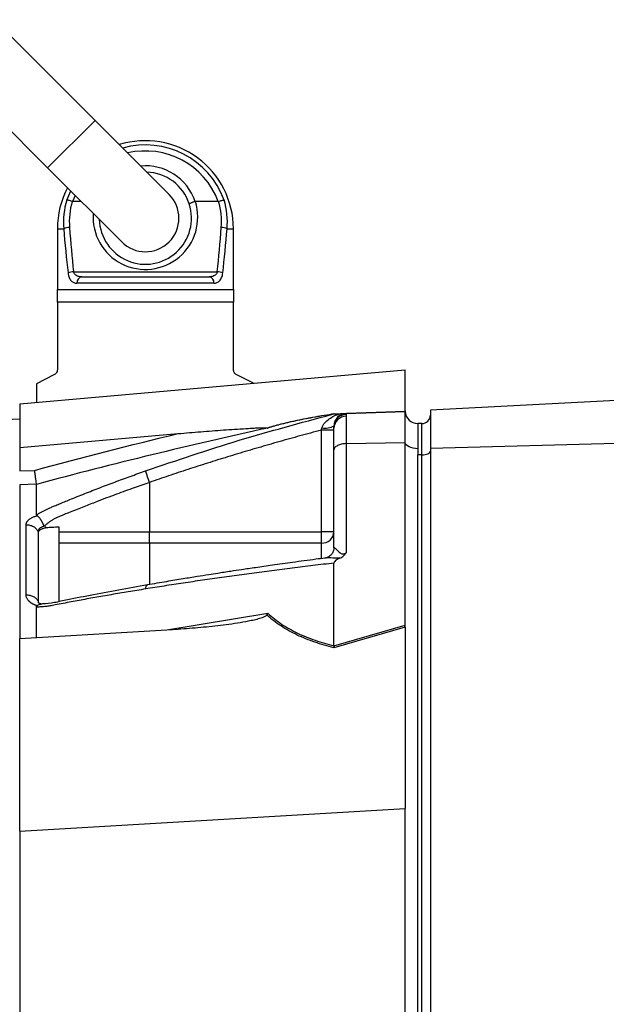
# Model space of a CAD drawing. Header units: millimetres. Extents: x 1108 to 5030, y 1860 to 4202.
# Tile 11 of 16: x 3750 to 4030, y 3139 to 3609. Entities that reach past the tile are written whole.
import ezdxf

# ---------------------------------------------------------------- set-up
doc = ezdxf.new("R2010")
doc.units = ezdxf.units.MM
doc.header["$LTSCALE"] = 2

msp = doc.modelspace()

# ---------------------------------------------------------------- linework, layer by layer
at = {"color": 7, "linetype": 'Continuous', "lineweight": 25}
for p, q in [((3785.88, 3560.65), (3737.8, 3608.73)), ((3715.17, 3586.1), (3763.26, 3538.02)), ((3821.24, 3525.29), (3785.88, 3560.65)), ((3763.26, 3538.02), (3798.61, 3502.66)), ((3779.3, 3521.98), (3775.17, 3521.98)), ((3844.68, 3521.98), (3833.8, 3521.98)), ((3767.92, 3508.98), (3767.92, 3479.98)), ((3851.92, 3479.98), (3851.92, 3508.98)), ((3775.64, 3488.41), (3844.21, 3488.41)), ((3842.63, 3482.98), (3777.22, 3482.98)), ((3779.56, 3485.98), (3840.29, 3485.98)), ((3767.92, 3479.98), (3851.92, 3479.98)), ((3767.92, 3473.98), (3767.92, 3441.83)), ((3851.92, 3473.98), (3767.92, 3473.98)), ((3851.92, 3441.83), (3851.92, 3473.98)), ((3749.92, 3425.46), (3933.92, 3441.56)), ((3933.92, 3421.98), (3933.92, 3441.56)), ((3766.27, 3439.15), (3757.92, 3434.98)), ((3861.44, 3435.22), (3853.58, 3439.15)), ((3757.92, 3434.98), (3757.92, 3426.16)), ((4129.92, 3431.94), (3945.92, 3422.29)), ((3749.92, 3425.46), (3749.92, 3404.55)), ((3905.72, 3420.78), (3933.93, 3421.77)), ((3933.93, 3406.87), (3933.93, 3421.77)), ((3945.92, 3422.29), (3945.92, 3404.14)), ((3749.92, 3417.99), (1825.92, 3336.99)), ((3898.8, 3420.27), (3899.92, 3420.58)), ((3899.98, 3420.57), (3899.3, 3420.41)), ((3905.72, 3420.78), (3905.72, 3420.32)), ((3905.72, 3420.32), (3905.72, 3419.42)), ((3905.72, 3419.42), (3905.72, 3406.38)), ((3893.92, 3364.29), (3893.92, 3412.81)), ((3899.92, 3414.42), (3899.92, 3414.79)), ((3899.92, 3413.71), (3899.92, 3414.42)), ((3899.92, 3403.38), (3899.92, 3413.71)), ((3939.92, 3415.98), (3939.92, 3403.98)), ((3941.92, 3415.98), (3939.92, 3415.98)), ((3941.92, 3400.98), (3941.92, 3415.98)), ((3749.92, 3404.55), (3825.51, 3411.16)), ((4129.92, 3408.96), (3945.92, 3404.14)), ((3749.92, 3404.55), (3749.92, 3393.34)), ((3899.92, 3356.73), (3899.92, 3403.38)), ((3905.72, 3406.38), (3933.93, 3406.87)), ((3905.72, 3406.38), (3905.72, 3354.31)), ((3933.93, 3319.73), (3933.93, 3406.87)), ((3939.92, 3403.98), (3939.92, 3400.98)), ((3945.92, 3404.14), (3945.92, 2920.14)), ((3939.92, 2916.98), (3939.92, 3400.98)), ((3941.92, 3400.98), (3939.92, 3400.98)), ((3941.92, 2916.98), (3941.92, 3400.98)), ((3749.92, 3393.34), (3757.02, 3393.59)), ((3757.92, 3386.97), (3749.92, 3386.69)), ((3749.92, 3386.69), (3749.92, 3313.34)), ((3811.92, 3387.89), (3811.92, 3364.29)), ((3757.92, 3371.91), (3758.19, 3372)), ((3768.55, 3366.61), (3768.55, 3331.06)), ((3811.92, 3364.29), (3893.92, 3364.29)), ((3899.92, 3364.29), (3893.92, 3364.29)), ((3893.92, 3358.91), (3893.92, 3364.29)), ((3893.92, 3358.91), (3811.92, 3358.91)), ((3899.92, 3309.9), (3899.92, 3349.37)), ((3758.19, 3328.99), (3757.92, 3329.09)), ((3757.92, 3313.82), (3757.92, 3328.39)), ((3933.93, 3318.79), (3899.88, 3308.93)), ((3899.92, 3309.88), (3933.93, 3319.73)), ((3933.92, 3318.31), (3933.92, 3232.3)), ((3749.92, 3313.34), (3825.51, 3317.79)), ((3749.92, 3221.47), (3749.92, 3313.34)), ((3749.92, 3221.47), (3933.92, 3232.3)), ((3933.92, 3111.24), (3933.92, 3232.3)), ((3749.92, 3221.47), (3749.92, 3105.97))]:
    msp.add_line(p, q, dxfattribs=at)
at = {"color": 8, "linetype": 'Continuous', "lineweight": 25}
for p, q in [((3785.88, 3560.65), (3763.26, 3538.02)), ((3772.38, 3522.67), (3774.26, 3527.01)), ((3776.4, 3524.88), (3775.17, 3521.98)), ((3767.92, 3508.98), (3770.92, 3508.98)), ((3848.93, 3508.98), (3851.92, 3508.98)), ((3906.04, 3420.9), (3933.93, 3421.87)), ((3893.92, 3351.68), (3893.92, 3358.91)), ((3820.16, 3317.48), (3868.4, 3325.43))]:
    msp.add_line(p, q, dxfattribs=at)
at = {"color": 7, "linetype": 'Continuous', "lineweight": 25, "flags": 128}
for points in [[(3939.92, 3403.98), (3938.78, 3404.03), (3937.68, 3404.2), (3936.66, 3404.46), (3935.76, 3404.82), (3935.01, 3405.26), (3934.44, 3405.76), (3934.08, 3406.3), (3933.93, 3406.87)], [(3941.92, 3400.98), (3942.71, 3401.02), (3943.46, 3401.13), (3944.15, 3401.32), (3944.75, 3401.56), (3945.25, 3401.87), (3945.62, 3402.21), (3945.85, 3402.59), (3945.92, 3402.98)], [(3768.55, 3364.3), (3769.88, 3364.3), (3778.82, 3364.3), (3781.06, 3364.29), (3781.61, 3364.29), (3781.75, 3364.29), (3805.56, 3364.29), (3811.92, 3364.29)], [(3811.92, 3358.91), (3799.92, 3358.92), (3778.92, 3358.92), (3778.82, 3358.92), (3769.88, 3358.92), (3768.55, 3358.92)]]:
    msp.add_lwpolyline(points, dxfattribs=at)
at = {"color": 7, "linetype": 'Continuous', "lineweight": 25}
for centre, radius, start, end in [((3809.92, 3508.98), 42, 0, 107.2813), ((3809.92, 3513.98), 22, 17.9653, 88.3418), ((3809.92, 3508.98), 42, 152.2639, 180), ((3809.92, 3513.98), 16, 225, 45), ((3808.54, 3511.9), 37.73, 163.4133, 184.4382), ((3808.63, 3512.26), 35.03, 163.8487, 184.4386), ((3809.92, 3513.98), 22, 181.6582, 17.9653), ((3811.22, 3512.26), 35.03, 355.5614, 16.1513), ((3811.31, 3511.9), 37.73, 355.5618, 16.5867), ((3773.95, 3501.33), 8.22, 91.655, 111.5751), ((3845.9, 3501.33), 8.22, 68.4249, 88.345), ((3776.31, 3478.96), 9.47, 94.0546, 110.443), ((3843.54, 3478.96), 9.47, 69.557, 85.9454), ((3779.94, 3483.27), 2.73, 97.983, 186.2077), ((3839.91, 3483.27), 2.73, 353.7923, 82.017), ((3939.92, 3421.98), 6, 180, 181.0431), ((3939.92, 3421.98), 6, 182, 270), ((3905.92, 3414.79), 6, 92, 180), ((3905.87, 3414.37), 5.95, 91.5169, 179.5524), ((3905.78, 3413.57), 5.85, 90.5844, 178.6453), ((3941.92, 3419.98), 4, 270, 0), ((3895.53, 3423.77), 10, 262.1759, 296.0599), ((3894.22, 3364.62), 5.71, 267.0312, 356.6861)]:
    msp.add_arc(centre, radius, start, end, dxfattribs=at)
at = {"color": 8, "linetype": 'Continuous', "lineweight": 25}
for centre, radius, start, end in [((3809.92, 3508.98), 39.96, 20.0318, 105.7351), ((3809.92, 3508.98), 37.11, 20.5075, 103.234), ((3809.92, 3513.98), 25, 18.597, 95.2082), ((3809.92, 3514.55), 25, 176.0104, 17.2832)]:
    msp.add_arc(centre, radius, start, end, dxfattribs=at)
at = {"color": 7, "linetype": 'Continuous', "lineweight": 25}
for centre, major_axis, ratio, start_param, end_param in [((3809.92, 3583.4), (0, 200.57), 0.209402, 1.950954, 2.067456), ((3809.92, 3583.98), (0, 200.57), 0.194444, 1.950954, 2.067456), ((3809.92, 3583.98), (0, 200.57), 0.194444, 4.215729, 4.332232), ((3809.92, 3583.4), (0, 200.57), 0.209402, 4.215729, 4.332232), ((3939.92, 3320.97), (0.63, 26.49), 0.225259, 1.658536, 1.676742)]:
    msp.add_ellipse(centre, major_axis=major_axis, ratio=ratio, start_param=start_param, end_param=end_param, dxfattribs=at)
for points, knots in [([(3774.99, 3522.01), (3774.7, 3522.1), (3774.42, 3522.19), (3773.88, 3522.34), (3773.62, 3522.41), (3773.16, 3522.53), (3772.96, 3522.58), (3772.62, 3522.64), (3772.48, 3522.66), (3772.38, 3522.67)], [0, 0, 0, 0, 0.25, 0.25, 0.5, 0.5, 0.75, 0.75, 1, 1, 1, 1]), ([(3833.62, 3521.95), (3833.43, 3521.89), (3833.25, 3521.83), (3832.88, 3521.7), (3832.7, 3521.64), (3832.36, 3521.51), (3832.2, 3521.45), (3831.9, 3521.33), (3831.75, 3521.27), (3831.37, 3521.11), (3831.17, 3521.01), (3830.91, 3520.86), (3830.84, 3520.8), (3830.85, 3520.76)], [0, 0, 0, 0, 0.125, 0.125, 0.25, 0.25, 0.375, 0.375, 0.5, 0.5, 0.75, 0.75, 1, 1, 1, 1]), ([(3844.86, 3522.01), (3845.15, 3522.1), (3845.43, 3522.19), (3845.97, 3522.34), (3846.23, 3522.41), (3846.69, 3522.53), (3846.89, 3522.58), (3847.23, 3522.64), (3847.37, 3522.66), (3847.47, 3522.67)], [0, 0, 0, 0, 0.25, 0.25, 0.5, 0.5, 0.75, 0.75, 1, 1, 1, 1]), ([(3773, 3487.83), (3773.04, 3487.43), (3773.11, 3487.05), (3773.29, 3486.32), (3773.4, 3485.98), (3773.66, 3485.36), (3773.81, 3485.07), (3774.13, 3484.55), (3774.31, 3484.32), (3774.69, 3483.92), (3774.89, 3483.75), (3775.31, 3483.46), (3775.54, 3483.34), (3776.23, 3483.06), (3776.71, 3482.98), (3777.22, 3482.98)], [0, 0, 0, 0, 0.125, 0.125, 0.25, 0.25, 0.375, 0.375, 0.5, 0.5, 0.625, 0.625, 0.75, 0.75, 1, 1, 1, 1]), ([(3779.56, 3485.98), (3779.14, 3485.98), (3778.74, 3486.01), (3777.95, 3486.16), (3777.56, 3486.28), (3776.85, 3486.63), (3776.51, 3486.88), (3776.09, 3487.36), (3775.97, 3487.54), (3775.76, 3487.95), (3775.69, 3488.17), (3775.64, 3488.41)], [0, 0, 0, 0, 0.25, 0.25, 0.5, 0.5, 0.75, 0.75, 0.875, 0.875, 1, 1, 1, 1]), ([(3844.21, 3488.41), (3844.16, 3488.17), (3844.08, 3487.95), (3843.88, 3487.55), (3843.76, 3487.36), (3843.34, 3486.88), (3843.01, 3486.64), (3842.29, 3486.28), (3841.91, 3486.16), (3841.12, 3486.01), (3840.71, 3485.98), (3840.29, 3485.98)], [0, 0, 0, 0, 0.125, 0.125, 0.25, 0.25, 0.5, 0.5, 0.75, 0.75, 1, 1, 1, 1]), ([(3842.63, 3482.98), (3843.14, 3482.98), (3843.63, 3483.07), (3844.55, 3483.44), (3844.98, 3483.73), (3845.55, 3484.33), (3845.72, 3484.56), (3846.05, 3485.08), (3846.19, 3485.36), (3846.45, 3485.99), (3846.56, 3486.34), (3846.74, 3487.06), (3846.81, 3487.43), (3846.85, 3487.83)], [0, 0, 0, 0, 0.25, 0.25, 0.5, 0.5, 0.625, 0.625, 0.75, 0.75, 0.875, 0.875, 1, 1, 1, 1]), ([(3851.92, 3479.98), (3851.92, 3479.13), (3851.92, 3478.2), (3851.92, 3476.18), (3851.92, 3475.11), (3851.92, 3473.98)], [0, 0, 0, 0, 0.5, 0.5, 1, 1, 1, 1]), ([(3767.92, 3441.83), (3767.92, 3441.65), (3767.91, 3441.48), (3767.85, 3441.14), (3767.8, 3440.97), (3767.64, 3440.52), (3767.49, 3440.26), (3767.17, 3439.83), (3767, 3439.65), (3766.64, 3439.36), (3766.45, 3439.24), (3766.27, 3439.15)], [0, 0, 0, 0, 0.125, 0.125, 0.25, 0.25, 0.5, 0.5, 0.75, 0.75, 1, 1, 1, 1]), ([(3853.58, 3439.15), (3853.4, 3439.24), (3853.21, 3439.36), (3852.86, 3439.65), (3852.68, 3439.82), (3852.44, 3440.15), (3852.36, 3440.27), (3852.22, 3440.53), (3852.15, 3440.67), (3851.99, 3441.12), (3851.92, 3441.47), (3851.92, 3441.83)], [0, 0, 0, 0, 0.25, 0.25, 0.5, 0.5, 0.625, 0.625, 0.75, 0.75, 1, 1, 1, 1]), ([(3867.93, 3413.89), (3868.95, 3414.21), (3870.03, 3414.53), (3872.27, 3415.15), (3873.44, 3415.46), (3877.07, 3416.37), (3879.65, 3416.95), (3883.72, 3417.8), (3885.11, 3418.08), (3887.95, 3418.63), (3889.4, 3418.9), (3893.79, 3419.69), (3896.81, 3420.19), (3899.88, 3420.68)], [0, 0, 0, 0, 0.125, 0.125, 0.25, 0.25, 0.5, 0.5, 0.625, 0.625, 0.75, 0.75, 1, 1, 1, 1]), ([(3899.92, 3420.58), (3896.87, 3420.09), (3893.87, 3419.59), (3889.5, 3418.8), (3888.07, 3418.53), (3885.25, 3417.99), (3883.87, 3417.71), (3879.85, 3416.86), (3877.32, 3416.28), (3872.6, 3415.09), (3870.41, 3414.48), (3868.4, 3413.84)], [0, 0, 0, 0, 0.25, 0.25, 0.375, 0.375, 0.5, 0.5, 0.75, 0.75, 1, 1, 1, 1]), ([(3894.17, 3413.86), (3894.28, 3414.35), (3894.47, 3414.78), (3894.95, 3415.61), (3895.24, 3415.99), (3896.17, 3417.05), (3896.89, 3417.66), (3898.41, 3418.72), (3899.22, 3419.19), (3900.92, 3420.01), (3901.81, 3420.37), (3902.74, 3420.68)], [0, 0, 0, 0, 0.125, 0.125, 0.25, 0.25, 0.5, 0.5, 0.75, 0.75, 1, 1, 1, 1]), ([(3899.92, 3420.58), (3899.92, 3420.58), (3900.07, 3420.59), (3900.47, 3420.6), (3900.72, 3420.61), (3901.26, 3420.63), (3901.55, 3420.64), (3902.14, 3420.66), (3902.44, 3420.67), (3902.74, 3420.68)], [0, 0, 0, 0, 0.25, 0.25, 0.5, 0.5, 0.75, 0.75, 1, 1, 1, 1]), ([(3902.74, 3420.68), (3903.07, 3420.69), (3903.39, 3420.7), (3903.97, 3420.72), (3904.25, 3420.73), (3904.75, 3420.75), (3904.98, 3420.76), (3905.38, 3420.77), (3905.55, 3420.78), (3905.72, 3420.78)], [0, 0, 0, 0, 0.25, 0.25, 0.5, 0.5, 0.75, 0.75, 1, 1, 1, 1]), ([(3868.4, 3413.84), (3849.89, 3409.77), (3831.42, 3405.51), (3794.58, 3396.56), (3776.22, 3391.88), (3757.92, 3386.95)], [0, 0, 0, 0, 0.5, 0.5, 1, 1, 1, 1]), ([(3893.92, 3412.81), (3892.21, 3412.36), (3888.8, 3411.45), (3883.71, 3410.07), (3878.66, 3408.67), (3873.64, 3407.27), (3868.66, 3405.85), (3863.72, 3404.42), (3858.82, 3402.98), (3853.96, 3401.52), (3849.14, 3400.06), (3844.35, 3398.58), (3839.61, 3397.09), (3834.9, 3395.59), (3830.23, 3394.07), (3825.6, 3392.55), (3821, 3391.01), (3816.45, 3389.46), (3813.43, 3388.41), (3811.92, 3387.89)], [0, 0, 0, 0, 0.061953, 0.123509, 0.18467, 0.245435, 0.305808, 0.365787, 0.425376, 0.484574, 0.543383, 0.601804, 0.659839, 0.717488, 0.774754, 0.831636, 0.888137, 0.944258, 1, 1, 1, 1]), ([(3825.51, 3411.16), (3829.12, 3411.47), (3832.72, 3411.78), (3839.93, 3412.36), (3843.53, 3412.63), (3848.92, 3413.03), (3850.72, 3413.15), (3854.3, 3413.39), (3856.09, 3413.5), (3858.75, 3413.66), (3859.64, 3413.71), (3861.41, 3413.8), (3862.29, 3413.84), (3864.03, 3413.92), (3864.9, 3413.95), (3866.15, 3413.97), (3866.56, 3413.97), (3867.14, 3413.96), (3867.33, 3413.96), (3867.67, 3413.94), (3867.83, 3413.92), (3867.93, 3413.89)], [0, 0, 0, 0, 0.25, 0.25, 0.5, 0.5, 0.625, 0.625, 0.75, 0.75, 0.8125, 0.8125, 0.875, 0.875, 0.9375, 0.9375, 0.96875, 0.96875, 0.984375, 0.984375, 1, 1, 1, 1]), ([(3899.92, 3412.81), (3899.92, 3412.81), (3899.77, 3412.81), (3899.17, 3412.81), (3898.72, 3412.81), (3897.61, 3412.81), (3896.95, 3412.81), (3895.5, 3412.81), (3894.71, 3412.81), (3893.92, 3412.81)], [0, 0, 0, 0, 0.25, 0.25, 0.5, 0.5, 0.75, 0.75, 1, 1, 1, 1]), ([(3905.72, 3406.38), (3905.02, 3406.37), (3904.28, 3406.29), (3902.85, 3405.99), (3902.17, 3405.76), (3901.05, 3405.18), (3900.61, 3404.83), (3900.05, 3404.1), (3899.92, 3403.73), (3899.92, 3403.38)], [0, 0, 0, 0, 0.25, 0.25, 0.5, 0.5, 0.75, 0.75, 1, 1, 1, 1]), ([(3757.92, 3386.97), (3757.9, 3387.22), (3757.87, 3387.57), (3757.76, 3388.48), (3757.69, 3389.01), (3757.57, 3389.92), (3757.52, 3390.23), (3757.43, 3390.87), (3757.38, 3391.21), (3757.28, 3391.89), (3757.23, 3392.23), (3757.13, 3392.91), (3757.08, 3393.25), (3757.02, 3393.59)], [0, 0, 0, 0, 0.25, 0.25, 0.5, 0.5, 0.625, 0.625, 0.75, 0.75, 0.875, 0.875, 1, 1, 1, 1]), ([(3757.92, 3372.43), (3758.13, 3372.55), (3758.55, 3372.8), (3759.18, 3373.16), (3759.81, 3373.51), (3760.45, 3373.85), (3761.09, 3374.18), (3761.73, 3374.51), (3762.38, 3374.83), (3763.03, 3375.14), (3763.88, 3375.52), (3765.04, 3376.03), (3766.76, 3376.76), (3768.87, 3377.64), (3771.29, 3378.64), (3775.32, 3380.28), (3780.96, 3382.55), (3788.16, 3385.35), (3795.4, 3388.09), (3802.67, 3390.77), (3807.55, 3392.51), (3810, 3393.39)], [0, 0, 0, 0, 0.0134228, 0.0267382, 0.0399565, 0.0530881, 0.0661437, 0.0791341, 0.0920702, 0.1049632, 0.1178244, 0.141662, 0.1728313, 0.2170572, 0.2634912, 0.3121266, 0.4491557, 0.58733, 0.7237611, 0.8613131, 1, 1, 1, 1]), ([(3811.92, 3387.89), (3811.72, 3388.47), (3811.51, 3389.08), (3811.09, 3390.28), (3810.88, 3390.87), (3810.53, 3391.89), (3810.37, 3392.34), (3810.14, 3393.01), (3810.05, 3393.25), (3810, 3393.39)], [0, 0, 0, 0, 0.25, 0.25, 0.5, 0.5, 0.75, 0.75, 1, 1, 1, 1]), ([(3811.92, 3387.89), (3809.48, 3387.03), (3804.21, 3385.19), (3795.75, 3382.11), (3788.76, 3379.46), (3783.56, 3377.46), (3780.48, 3376.25), (3777.28, 3374.99), (3774.75, 3373.98), (3772.93, 3373.24), (3771.86, 3372.8), (3770.78, 3372.36), (3769.71, 3371.92), (3768.64, 3371.46), (3767.78, 3371.11), (3767.13, 3370.82), (3766.68, 3370.59), (3766.2, 3370.33), (3765.71, 3370.04), (3765.21, 3369.72), (3764.69, 3369.37), (3764.15, 3369), (3763.61, 3368.61), (3763.07, 3368.19), (3762.52, 3367.75), (3762.16, 3367.44), (3761.98, 3367.28)], [0, 0, 0, 0, 0.143085, 0.308796, 0.497427, 0.555835, 0.616742, 0.680167, 0.746121, 0.767405, 0.788723, 0.810074, 0.831456, 0.852865, 0.874301, 0.883002, 0.892336, 0.902282, 0.912815, 0.923904, 0.935514, 0.947608, 0.960145, 0.973084, 0.986383, 1, 1, 1, 1]), ([(3752.98, 3367.68), (3752.98, 3367.75), (3752.99, 3367.9), (3753.02, 3368.11), (3753.07, 3368.32), (3753.13, 3368.53), (3753.22, 3368.74), (3753.33, 3368.94), (3753.46, 3369.15), (3753.6, 3369.35), (3753.77, 3369.55), (3754.01, 3369.81), (3754.35, 3370.12), (3754.8, 3370.47), (3755.32, 3370.8), (3755.89, 3371.11), (3756.51, 3371.4), (3757.19, 3371.67), (3757.68, 3371.83), (3757.92, 3371.91)], [0, 0, 0, 0, 0.043919, 0.087472, 0.13073, 0.173768, 0.216664, 0.259492, 0.30233, 0.345255, 0.388344, 0.431671, 0.51489, 0.596546, 0.677156, 0.757259, 0.837405, 0.91814, 1, 1, 1, 1]), ([(3758.19, 3372), (3758.17, 3372.02), (3758.11, 3372.06), (3758.04, 3372.13), (3757.99, 3372.2), (3757.95, 3372.27), (3757.93, 3372.35), (3757.93, 3372.4), (3757.92, 3372.43)], [0, 0, 0, 0, 0.160202, 0.321039, 0.484027, 0.650625, 0.822199, 1, 1, 1, 1]), ([(3761.73, 3367.06), (3761.7, 3367.09), (3761.64, 3367.15), (3761.56, 3367.27), (3761.48, 3367.4), (3761.39, 3367.57), (3761.29, 3367.76), (3761.18, 3367.97), (3761.07, 3368.21), (3760.93, 3368.47), (3760.79, 3368.75), (3760.62, 3369.06), (3760.44, 3369.38), (3760.24, 3369.71), (3760.02, 3370.05), (3759.77, 3370.4), (3759.49, 3370.76), (3759.19, 3371.12), (3758.87, 3371.45), (3758.53, 3371.76), (3758.31, 3371.92), (3758.19, 3372)], [0, 0, 0, 0, 0.017248, 0.037456, 0.060913, 0.087838, 0.118407, 0.152763, 0.191026, 0.233291, 0.279627, 0.330072, 0.384627, 0.443251, 0.505852, 0.572276, 0.648655, 0.730209, 0.816408, 0.906598, 1, 1, 1, 1]), ([(3752.98, 3367.68), (3753.55, 3367.7), (3754.14, 3367.64), (3755.31, 3367.37), (3755.88, 3367.14), (3756.93, 3366.55), (3757.4, 3366.18), (3758.17, 3365.35), (3758.48, 3364.89), (3758.7, 3364.43)], [0, 0, 0, 0, 0.25, 0.25, 0.5, 0.5, 0.75, 0.75, 1, 1, 1, 1]), ([(3761.74, 3367.02), (3761.67, 3367), (3761.5, 3366.96), (3761.24, 3366.88), (3760.94, 3366.78), (3760.61, 3366.64), (3760.26, 3366.46), (3759.91, 3366.25), (3759.56, 3366), (3759.24, 3365.72), (3758.99, 3365.42), (3758.81, 3365.09), (3758.71, 3364.76), (3758.71, 3364.54), (3758.7, 3364.43)], [0, 0, 0, 0, 0.038504, 0.086514, 0.144034, 0.211029, 0.287449, 0.37325, 0.468405, 0.572922, 0.680036, 0.786786, 0.893373, 1, 1, 1, 1]), ([(3758.89, 3364.03), (3758.89, 3364.29), (3758.98, 3364.53), (3759.32, 3365.01), (3759.58, 3365.23), (3760.07, 3365.53), (3760.26, 3365.62), (3760.66, 3365.79), (3760.87, 3365.87), (3761.33, 3366.02), (3761.57, 3366.08), (3762.07, 3366.19), (3762.33, 3366.24), (3762.6, 3366.28)], [0, 0, 0, 0, 0.25, 0.25, 0.5, 0.5, 0.625, 0.625, 0.75, 0.75, 0.875, 0.875, 1, 1, 1, 1]), ([(3762.6, 3366.28), (3763.55, 3366.42), (3764.53, 3366.51), (3766.03, 3366.59), (3766.53, 3366.6), (3767.54, 3366.62), (3768.04, 3366.61), (3768.55, 3366.61)], [0, 0, 0, 0, 0.5, 0.5, 0.75, 0.75, 1, 1, 1, 1]), ([(3758.7, 3364.43), (3758.7, 3363.28), (3758.7, 3360.8), (3758.7, 3357.1), (3758.7, 3353.06), (3758.7, 3350.23), (3758.7, 3347.23), (3758.7, 3344.31), (3758.7, 3339.91), (3758.7, 3335.64), (3758.7, 3332.63), (3758.7, 3331.2)], [0.7589111, 0.7589111, 0.7589111, 0.7589111, 0.7820302, 0.8131687, 0.8443073, 0.8754458, 0.8754458, 0.9065844, 0.9377229, 0.9688615, 0.9919807, 0.9919807, 0.9919807, 0.9919807]), ([(3758.89, 3330.88), (3758.89, 3337.02), (3758.89, 3342.85), (3758.89, 3353.91), (3758.89, 3359.13), (3758.89, 3364.03)], [0, 0, 0, 0, 0.5, 0.5, 1, 1, 1, 1]), ([(3811.92, 3358.91), (3811.92, 3359.4), (3811.92, 3360.18), (3811.92, 3362.07), (3811.92, 3363.18), (3811.93, 3364.29)], [0, 0, 0, 0, 0.5, 0.5, 1, 1, 1, 1]), ([(3899.92, 3356.73), (3899.89, 3356.26), (3899.8, 3355.28), (3899.01, 3353.72), (3897.8, 3352.54), (3896.49, 3351.91), (3895.91, 3351.82), (3895.69, 3351.78)], [0, 0, 0, 0, 0.204981, 0.429499, 0.670947, 0.870829, 1, 1, 1, 1]), ([(3899.92, 3356.73), (3899.92, 3356.74), (3899.92, 3356.74), (3899.93, 3356.75), (3899.93, 3356.76), (3899.93, 3356.78), (3899.93, 3356.79), (3899.94, 3356.81), (3899.95, 3356.82), (3899.99, 3356.84), (3900.03, 3356.83), (3900.17, 3356.76), (3900.29, 3356.65), (3900.73, 3356.23), (3901.1, 3355.83), (3901.75, 3355.17), (3901.98, 3354.94), (3902.5, 3354.48), (3902.78, 3354.25), (3903.29, 3353.96), (3903.47, 3353.87), (3903.88, 3353.74), (3904.11, 3353.71), (3904.6, 3353.75), (3904.85, 3353.82), (3905.31, 3354.03), (3905.52, 3354.17), (3905.72, 3354.31)], [0, 0, 0, 0, 0.003906, 0.003906, 0.007813, 0.015625, 0.03125, 0.03125, 0.0625, 0.0625, 0.125, 0.125, 0.25, 0.25, 0.5, 0.5, 0.625, 0.625, 0.75, 0.75, 0.8125, 0.8125, 0.875, 0.875, 0.9375, 0.9375, 1, 1, 1, 1]), ([(3895.62, 3351.75), (3894.17, 3351.56), (3889.01, 3350.89), (3880.66, 3349.75), (3871.05, 3348.41), (3862.95, 3347.24), (3856.34, 3346.27), (3851.36, 3345.52), (3847.56, 3344.94), (3844.04, 3344.39), (3839.75, 3343.72), (3834.25, 3342.85), (3827.53, 3341.76), (3819.6, 3340.44), (3813.93, 3339.46), (3810.9, 3338.93)], [0, 0, 0, 0, 0.050663, 0.180653, 0.293264, 0.388491, 0.466333, 0.526794, 0.564787, 0.601011, 0.651659, 0.716876, 0.796665, 0.891033, 1, 1, 1, 1]), ([(3902.74, 3351.7), (3902.13, 3351.45), (3901.54, 3351.18), (3900.74, 3350.64), (3900.48, 3350.44), (3900.18, 3350.09), (3900.09, 3349.96), (3899.97, 3349.7), (3899.93, 3349.55), (3899.92, 3349.4)], [0, 0, 0, 0, 0.5, 0.5, 0.75, 0.75, 0.875, 0.875, 1, 1, 1, 1]), ([(3902.74, 3351.7), (3903.07, 3351.83), (3903.39, 3351.98), (3903.97, 3352.34), (3904.25, 3352.54), (3904.75, 3352.99), (3904.98, 3353.24), (3905.38, 3353.76), (3905.55, 3354.03), (3905.72, 3354.31)], [0, 0, 0, 0, 0.25, 0.25, 0.5, 0.5, 0.75, 0.75, 1, 1, 1, 1]), ([(3899.92, 3349.37), (3898.25, 3349.17), (3894.91, 3348.78), (3889.92, 3348.18), (3884.97, 3347.58), (3880.04, 3346.97), (3875.15, 3346.35), (3870.29, 3345.72), (3865.46, 3345.09), (3860.66, 3344.46), (3855.9, 3343.82), (3851.17, 3343.17), (3846.47, 3342.51), (3841.8, 3341.85), (3837.16, 3341.18), (3832.56, 3340.5), (3827.98, 3339.82), (3823.44, 3339.13), (3818.93, 3338.43), (3814.46, 3337.73), (3811.49, 3337.25), (3810.01, 3337.01)], [0, 0, 0, 0, 0.055211, 0.110128, 0.164753, 0.219086, 0.273129, 0.326884, 0.38035, 0.43353, 0.486425, 0.539036, 0.591365, 0.643413, 0.695181, 0.746671, 0.797884, 0.848822, 0.899487, 0.949879, 1, 1, 1, 1]), ([(3810.01, 3337.01), (3808.63, 3336.79), (3805.88, 3336.34), (3801.78, 3335.67), (3797.71, 3334.98), (3793.66, 3334.29), (3788.43, 3333.38), (3782.03, 3332.24), (3775.72, 3331.08), (3770.69, 3330.13), (3767.71, 3329.56), (3765.6, 3329.15), (3764.39, 3328.94), (3763.36, 3328.77), (3762.35, 3328.63), (3761.3, 3328.52), (3760.16, 3328.44), (3759.03, 3328.39), (3758.29, 3328.39), (3757.92, 3328.39)], [0, 0, 0, 0, 0.0777766, 0.1551997, 0.2322716, 0.3089948, 0.3853718, 0.5305262, 0.6744738, 0.7474235, 0.8196146, 0.8463831, 0.8697605, 0.889755, 0.9063828, 0.929523, 0.9527995, 0.9762724, 1, 1, 1, 1]), ([(3810.9, 3338.93), (3801.72, 3337.26), (3788.37, 3334.83), (3773.26, 3331.99), (3764.85, 3330.03), (3761.23, 3329.89), (3759.41, 3329.82)], [0, 0, 0, 0, 0.521787, 0.759699, 0.879052, 1, 1, 1, 1]), ([(3752.98, 3334.21), (3753.55, 3334.23), (3754.14, 3334.18), (3755.31, 3333.92), (3755.88, 3333.72), (3756.93, 3333.17), (3757.4, 3332.82), (3758.17, 3332.05), (3758.48, 3331.63), (3758.7, 3331.2)], [0, 0, 0, 0, 0.25, 0.25, 0.5, 0.5, 0.75, 0.75, 1, 1, 1, 1]), ([(3757.92, 3329.09), (3757.79, 3329.14), (3757.52, 3329.23), (3757.14, 3329.39), (3756.77, 3329.55), (3756.42, 3329.73), (3756.08, 3329.91), (3755.76, 3330.1), (3755.45, 3330.3), (3755.16, 3330.5), (3754.89, 3330.72), (3754.63, 3330.94), (3754.39, 3331.17), (3754.16, 3331.41), (3753.89, 3331.73), (3753.59, 3332.14), (3753.32, 3332.64), (3753.13, 3333.16), (3753, 3333.68), (3752.99, 3334.04), (3752.98, 3334.21)], [0, 0, 0, 0, 0.0442489, 0.088103, 0.1316437, 0.1749545, 0.21812, 0.2612256, 0.3043574, 0.347601, 0.3910414, 0.4347626, 0.4788469, 0.5233746, 0.5684236, 0.6548026, 0.7405374, 0.8262412, 0.9125282, 1, 1, 1, 1]), ([(3757.92, 3328.39), (3757.93, 3328.44), (3757.93, 3328.52), (3757.96, 3328.65), (3758.02, 3328.77), (3758.09, 3328.89), (3758.16, 3328.96), (3758.19, 3328.99)], [0, 0, 0, 0, 0.212576, 0.416535, 0.614103, 0.807726, 1, 1, 1, 1]), ([(3758.19, 3328.99), (3758.52, 3329.27), (3759.11, 3329.77), (3759.7, 3329.75), (3759.97, 3329.74)], [0, 0, 0, 0, 0.542776, 1, 1, 1, 1]), ([(3760.42, 3329.73), (3760.29, 3329.77), (3759.91, 3329.88), (3759.37, 3330.12), (3758.88, 3330.43), (3758.92, 3330.39), (3758.93, 3330.37)], [0, 0, 0, 0, 0.121018, 0.347236, 0.71047, 1, 1, 1, 1]), ([(3867.93, 3324.59), (3867.83, 3324.42), (3867.67, 3324.28), (3867.32, 3324.03), (3867.13, 3323.92), (3866.55, 3323.62), (3866.13, 3323.45), (3864.87, 3322.99), (3864.01, 3322.75), (3862.26, 3322.29), (3861.38, 3322.09), (3859.61, 3321.71), (3858.72, 3321.53), (3856.05, 3321.04), (3854.27, 3320.75), (3850.69, 3320.21), (3848.9, 3319.97), (3843.52, 3319.3), (3839.93, 3318.92), (3832.73, 3318.27), (3829.12, 3318.01), (3825.51, 3317.79)], [0, 0, 0, 0, 0.015625, 0.015625, 0.03125, 0.03125, 0.0625, 0.0625, 0.125, 0.125, 0.1875, 0.1875, 0.25, 0.25, 0.375, 0.375, 0.5, 0.5, 0.75, 0.75, 1, 1, 1, 1]), ([(3899.88, 3308.93), (3896.81, 3309.71), (3893.79, 3310.59), (3889.4, 3312.11), (3887.95, 3312.65), (3885.11, 3313.8), (3883.72, 3314.4), (3879.65, 3316.33), (3877.07, 3317.76), (3873.44, 3320.15), (3872.27, 3320.98), (3870.03, 3322.73), (3868.95, 3323.64), (3867.93, 3324.59)], [0, 0, 0, 0, 0.25, 0.25, 0.375, 0.375, 0.5, 0.5, 0.75, 0.75, 0.875, 0.875, 1, 1, 1, 1]), ([(3868.4, 3325.43), (3870.41, 3323.52), (3872.6, 3321.79), (3877.32, 3318.64), (3879.85, 3317.23), (3883.87, 3315.31), (3885.25, 3314.71), (3888.07, 3313.57), (3889.5, 3313.04), (3893.87, 3311.54), (3896.87, 3310.67), (3899.92, 3309.9)], [0, 0, 0, 0, 0.25, 0.25, 0.5, 0.5, 0.625, 0.625, 0.75, 0.75, 1, 1, 1, 1])]:
    msp.add_open_spline(points, degree=3, knots=knots, dxfattribs=at)
for points in [[(3775.17, 3521.98), (3775.11, 3521.98), (3775.05, 3521.99), (3774.99, 3522.01)], [(3833.62, 3521.95), (3833.68, 3521.97), (3833.74, 3521.98), (3833.8, 3521.98)], [(3844.86, 3522.01), (3844.8, 3521.99), (3844.74, 3521.98), (3844.68, 3521.98)], [(3767.92, 3473.98), (3767.92, 3476.24), (3767.92, 3478.3), (3767.92, 3479.98)], [(3867.93, 3413.89), (3868.09, 3413.85), (3868.25, 3413.83), (3868.4, 3413.84)], [(3893.92, 3412.81), (3894.01, 3413.16), (3894.09, 3413.51), (3894.17, 3413.86)], [(3757.02, 3393.59), (3779.75, 3399.83), (3802.59, 3405.67), (3825.51, 3411.16)], [(3757.92, 3372.43), (3757.92, 3375.05), (3757.92, 3380.1), (3757.92, 3384.74), (3757.92, 3386.96)], [(3752.98, 3334.21), (3752.98, 3346.6), (3752.98, 3357.79), (3752.98, 3367.68)], [(3762.09, 3367.03), (3762.22, 3366.75), (3762.4, 3366.51), (3762.6, 3366.28)], [(3758.89, 3364.03), (3758.83, 3364.16), (3758.76, 3364.29), (3758.7, 3364.43)], [(3758.7, 3331.2), (3758.76, 3331.09), (3758.83, 3330.99), (3758.89, 3330.88)], [(3867.93, 3324.59), (3868.09, 3324.85), (3868.25, 3325.13), (3868.4, 3325.43)], [(3933.93, 3318.79), (3933.93, 3319.09), (3933.93, 3319.4), (3933.93, 3319.73)], [(3899.92, 3309.88), (3899.91, 3309.54), (3899.9, 3309.23), (3899.88, 3308.93)], [(3899.92, 3309.9), (3899.92, 3309.9), (3899.92, 3309.89), (3899.92, 3309.88)]]:
    msp.add_open_spline(points, degree=3, dxfattribs=at)
at = {"color": 8, "linetype": 'Continuous', "lineweight": 25}
for points, knots in [([(3810.01, 3393.39), (3824.85, 3398.41), (3854.16, 3408.33), (3884.05, 3416.32), (3898.8, 3420.27)], [0, 0, 0, 0, 0.5064478, 1, 1, 1, 1]), ([(3811.92, 3358.91), (3811.92, 3354.06), (3811.92, 3347.91), (3811.92, 3340.64), (3811.92, 3339.11)], [0, 0, 0, 0, 0.789481, 1, 1, 1, 1]), ([(3902.74, 3351.7), (3902.58, 3351.69), (3901.75, 3351.67), (3899.66, 3351.73), (3897.33, 3351.94), (3896.01, 3351.77), (3895.62, 3351.72)], [0, 0, 0, 0, 0.059045, 0.300683, 0.794115, 1, 1, 1, 1]), ([(3810, 3337.01), (3810.08, 3337.43), (3810.22, 3338.3), (3810.57, 3338.9), (3810.84, 3338.86), (3810.91, 3338.86)], [0, 0, 0, 0, 0.413141, 0.850221, 1, 1, 1, 1]), ([(3758.7, 3331.2), (3758.71, 3330.98), (3758.71, 3330.64), (3758.95, 3330.33), (3759.04, 3330.22)], [0, 0, 0, 0, 0.646094, 1, 1, 1, 1])]:
    msp.add_open_spline(points, degree=3, knots=knots, dxfattribs=at)

doc.saveas('drawing.dxf')
